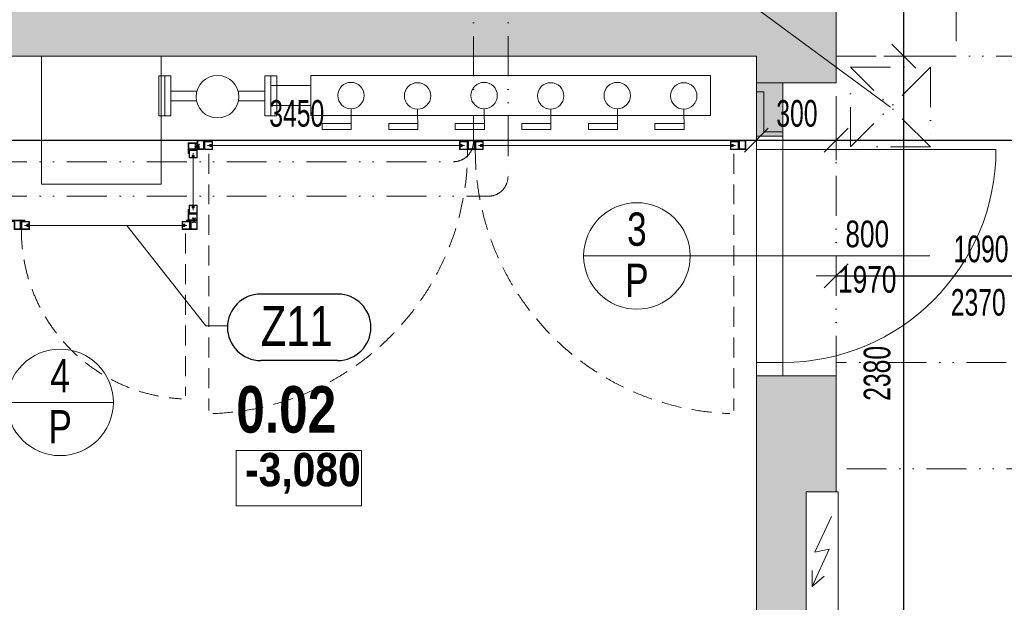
# Model space of a CAD drawing. Header units: millimetres. Extents: x -97971 to 48677, y -63570 to -5533.
# Tile 36 of 65: x -3845 to -146, y -56218 to -54029. Entities that reach past the tile are written whole.
import ezdxf

# ---------------------------------------------------------------- set-up
doc = ezdxf.new("R2010")
doc.units = ezdxf.units.MM
doc.header["$PDMODE"] = 65
doc.linetypes.add('JIS_02_1.2', pattern=[115, 75, -40])
doc.linetypes.add('JIS_09_15', pattern=[300, 150, -50, 0, -50, 0, -50])
for name, color, linetype, lineweight in [('XR$1$1.PP - NÁVRH_1', 7, 'Continuous', 25), ('XR$2$KOTY_1', 7, 'Continuous', 25), ('XR$4$VÝPLNĚ_1', 7, 'Continuous', 25), ('XR$6$VÝROBKY ___1', 7, 'Continuous', 25), ('XR$7$FILING ___1', 7, 'Continuous', 25), ('XR$8$TZB ___1', 7, 'Continuous', 25), ('XR$9$KCE NAD_1', 7, 'Continuous', 25)]:
    doc.layers.add(name, color=color, linetype=linetype, lineweight=lineweight)
doc.styles.add('ARIAL', font='ARIAL.TTF')
doc.styles.add('Arial Black', font='Arial Black')
doc.styles.add('ARIALNARROW', font='ARIALN.TTF')
doc.dimstyles.new('DIMSTYLE_3', dxfattribs={"dimtxt": 100, "dimasz": 150, "dimexe": 0, "dimexo": 0, "dimgap": 50, "dimtad": 2, "dimdec": 0, "dimrnd": 5, "dimzin": 12, "dimdsep": 46, "dimtxsty": 'ARIALNARROW', "dimblk1": 'ALL_ML_STRICH', "dimblk2": 'ALL_ML_STRICH', "dimsah": 1, "dimcen": 0, "dimclrd": 6, "dimclre": 6, "dimclrt": 6, "dimadec": 0, "dimazin": 0, "dimtfac": 1, "dimtdec": 0, "dimtix": 1, "dimtmove": 2, "dimatfit": 3, "dimfxl": 0, "dimtzin": 0, "dimlwd": 0, "dimlwe": 13, "dimarcsym": 0})

# ---------------------------------------------------------------- blocks, each defined once
blk = doc.blocks.new('ALL_ML_STRICH')
at = {"color": 0, "linetype": 'ByBlock', "lineweight": -2}
for p, q in [((0, -0.5), (0, 0.5)), ((-0.3, -0.3), (0.3, 0.3)), ((-1, 0), (0.5, 0))]:
    blk.add_line(p, q, dxfattribs=at)
blk = doc.blocks.new('*D94')
at = {"layer": 'DEFPOINTS', "color": 6, "linetype": 'Continuous', "lineweight": 13}
for p in [(-4527.8, -54166.7), (-1077.8, -54166.7), (-4527.8, -54481.8)]:
    blk.add_point(p, dxfattribs=at)
at = {"layer": 'XR$2$KOTY_1', "color": 6, "linetype": 'Continuous', "lineweight": -2}
for p, q in [((-4527.8, -54481.8), (-4527.8, -54481.8)), ((-4527.8, -54481.8), (-1077.8, -54481.8)), ((-1077.8, -54481.8), (-1077.8, -54481.8))]:
    blk.add_line(p, q, dxfattribs=at)
at = {"layer": 'XR$2$KOTY_1', "color": 6, "linetype": 'Continuous', "lineweight": 13, "xscale": 150, "yscale": 150, "zscale": 150, "rotation": 180}
blk.add_blockref('ALL_ML_STRICH', (-4527.8, -54481.8), dxfattribs=at)
at = {"layer": 'XR$2$KOTY_1', "color": 6, "linetype": 'Continuous', "lineweight": 13, "xscale": 150, "yscale": 150, "zscale": 150}
blk.add_blockref('ALL_ML_STRICH', (-1077.8, -54481.8), dxfattribs=at)
at = {"layer": 'XR$2$KOTY_1', "color": 6, "linetype": 'Continuous', "lineweight": 13, "insert": (-2803.9, -54381.8), "char_height": 100, "width": 324.571, "attachment_point": 5, "style": 'ARIALNARROW'}
blk.add_mtext('\\W0.81;\\A1;{3450}', dxfattribs=at)
blk = doc.blocks.new('*D95')
at = {"layer": 'DEFPOINTS', "color": 6, "linetype": 'Continuous', "lineweight": 13}
for p in [(-1077.8, -54166.7), (-777.8, -54166.7), (-1077.8, -54481.8)]:
    blk.add_point(p, dxfattribs=at)
at = {"layer": 'XR$2$KOTY_1', "color": 6, "linetype": 'Continuous', "lineweight": -2}
for p, q in [((-1077.8, -54481.8), (-1077.8, -54481.8)), ((-1077.8, -54481.8), (-777.8, -54481.8)), ((-777.8, -54481.8), (-777.8, -54481.8))]:
    blk.add_line(p, q, dxfattribs=at)
at = {"layer": 'XR$2$KOTY_1', "color": 6, "linetype": 'Continuous', "lineweight": 13, "xscale": 150, "yscale": 150, "zscale": 150, "rotation": 180}
blk.add_blockref('ALL_ML_STRICH', (-1077.8, -54481.8), dxfattribs=at)
at = {"layer": 'XR$2$KOTY_1', "color": 6, "linetype": 'Continuous', "lineweight": 13, "xscale": 150, "yscale": 150, "zscale": 150}
blk.add_blockref('ALL_ML_STRICH', (-777.8, -54481.8), dxfattribs=at)
at = {"layer": 'XR$2$KOTY_1', "color": 6, "linetype": 'Continuous', "lineweight": 13, "insert": (-925.3, -54381.8), "char_height": 100, "width": 243.429, "attachment_point": 5, "style": 'ARIALNARROW'}
blk.add_mtext('\\W0.81;\\A1;{300}', dxfattribs=at)
blk = doc.blocks.new('*D96')
at = {"layer": 'DEFPOINTS', "color": 6, "linetype": 'Continuous', "lineweight": 13}
for p in [(-777.8, -54166.7), (1662.2, -54166.7), (-777.8, -54481.8)]:
    blk.add_point(p, dxfattribs=at)
at = {"layer": 'XR$2$KOTY_1', "color": 6, "linetype": 'Continuous', "lineweight": -2}
for p, q in [((-777.8, -54481.8), (-777.8, -54481.8)), ((-777.8, -54481.8), (1662.2, -54481.8)), ((1662.2, -54481.8), (1662.2, -54481.8))]:
    blk.add_line(p, q, dxfattribs=at)
at = {"layer": 'XR$2$KOTY_1', "color": 6, "linetype": 'Continuous', "lineweight": 13, "xscale": 150, "yscale": 150, "zscale": 150, "rotation": 180}
blk.add_blockref('ALL_ML_STRICH', (-777.8, -54481.8), dxfattribs=at)
at = {"layer": 'XR$2$KOTY_1', "color": 6, "linetype": 'Continuous', "lineweight": 13, "xscale": 150, "yscale": 150, "zscale": 150}
blk.add_blockref('ALL_ML_STRICH', (1662.2, -54481.8), dxfattribs=at)
at = {"layer": 'XR$2$KOTY_1', "color": 6, "linetype": 'Continuous', "lineweight": 13, "insert": (441.1, -54381.8), "char_height": 100, "width": 324.571, "attachment_point": 5, "style": 'ARIALNARROW'}
blk.add_mtext('\\W0.81;\\A1;{2440}', dxfattribs=at)
blk = doc.blocks.new('*D129')
at = {"layer": 'DEFPOINTS', "color": 6, "linetype": 'Continuous', "lineweight": 13}
for p in [(-777.8, -54990.9), (-777.8, -55366.7), (312.2, -55416.7)]:
    blk.add_point(p, dxfattribs=at)
at = {"layer": 'XR$2$KOTY_1', "color": 6, "linetype": 'Continuous', "lineweight": -2}
for p, q in [((-777.8, -54990.7), (-777.8, -54990.9)), ((-777.8, -54990.9), (312.2, -54990.9)), ((312.2, -55124.6), (312.2, -54990.9))]:
    blk.add_line(p, q, dxfattribs=at)
at = {"layer": 'XR$2$KOTY_1', "color": 6, "linetype": 'Continuous', "lineweight": 13, "xscale": 150, "yscale": 150, "zscale": 150, "rotation": 180}
blk.add_blockref('ALL_ML_STRICH', (-777.8, -54990.9), dxfattribs=at)
at = {"layer": 'XR$2$KOTY_1', "color": 6, "linetype": 'Continuous', "lineweight": 13, "xscale": 150, "yscale": 150, "zscale": 150}
blk.add_blockref('ALL_ML_STRICH', (312.2, -54990.9), dxfattribs=at)
at = {"layer": 'XR$2$KOTY_1', "color": 6, "linetype": 'Continuous', "lineweight": 13, "insert": (-233.9, -54890.9), "char_height": 100, "width": 324.571, "attachment_point": 5, "style": 'ARIALNARROW'}
blk.add_mtext('\\W0.81;\\A1;{1090}', dxfattribs=at)
at = {"layer": 'XR$2$KOTY_1', "color": 6, "linetype": 'Continuous', "lineweight": 13, "insert": (-347.5, -55040.9), "char_height": 100, "width": 5, "attachment_point": 1, "line_spacing_factor": 0.60241, "style": 'ARIALNARROW'}
blk.add_mtext('\\W0.81;2370', dxfattribs=at)
blk = doc.blocks.new('*D156')
at = {"layer": 'DEFPOINTS', "color": 6, "linetype": 'Continuous', "lineweight": 13}
for p in [(-1077.8, -54166.7), (-777.8, -56546.7), (-523.9, -56546.7)]:
    blk.add_point(p, dxfattribs=at)
at = {"layer": 'XR$2$KOTY_1', "color": 6, "linetype": 'Continuous', "lineweight": -2}
for p, q in [((-523.9, -54166.7), (-523.9, -54166.7)), ((-523.9, -56546.7), (-523.9, -54166.7)), ((-523.9, -56546.7), (-523.9, -56546.7))]:
    blk.add_line(p, q, dxfattribs=at)
at = {"layer": 'XR$2$KOTY_1', "color": 6, "linetype": 'Continuous', "lineweight": 13, "xscale": 150, "yscale": 150, "zscale": 150}
for p, rotation in [((-523.9, -54166.7), 90), ((-523.9, -56546.7), 270)]:
    blk.add_blockref('ALL_ML_STRICH', p, dxfattribs=dict(at, rotation=rotation))
at = {"layer": 'XR$2$KOTY_1', "color": 6, "linetype": 'Continuous', "lineweight": 13, "insert": (-623.9, -55357.7), "char_height": 100, "width": 324.571, "attachment_point": 5, "rotation": 90, "style": 'ARIALNARROW'}
blk.add_mtext('\\W0.81;\\A1;{2380}', dxfattribs=at)
blk = doc.blocks.new('*D157')
at = {"layer": 'DEFPOINTS', "color": 6, "linetype": 'Continuous', "lineweight": 13}
for p in [(-777.8, -53566.7), (-1077.8, -54166.7), (-523.9, -54166.7)]:
    blk.add_point(p, dxfattribs=at)
at = {"layer": 'XR$2$KOTY_1', "color": 6, "linetype": 'Continuous', "lineweight": -2}
for p, q in [((-663.8, -53566.7), (-523.9, -53566.7)), ((-523.9, -54166.7), (-523.9, -53566.7)), ((-523.9, -54166.7), (-523.9, -54166.7))]:
    blk.add_line(p, q, dxfattribs=at)
at = {"layer": 'XR$2$KOTY_1', "color": 6, "linetype": 'Continuous', "lineweight": 13, "xscale": 150, "yscale": 150, "zscale": 150}
for p, rotation in [((-523.9, -53566.7), 90), ((-523.9, -54166.7), 270)]:
    blk.add_blockref('ALL_ML_STRICH', p, dxfattribs=dict(at, rotation=rotation))
at = {"layer": 'XR$2$KOTY_1', "color": 6, "linetype": 'Continuous', "lineweight": 13, "insert": (-623.9, -53864.1), "char_height": 100, "width": 243.429, "attachment_point": 5, "rotation": 90, "style": 'ARIALNARROW'}
blk.add_mtext('\\W0.81;\\A1;{600}', dxfattribs=at)
blk = doc.blocks.new('KOMPLEXNÍ OBJEKT_95')
at = {"layer": 'XR$6$VÝROBKY ___1', "color": 5, "linetype": 'Continuous', "lineweight": 13}
for p, q in [((-3217.8, -54786.7), (-3217.8, -54782.7)), ((-3217.8, -54782.7), (-3177.8, -54782.7)), ((-3217.8, -54784.7), (-3179.8, -54784.7)), ((-3202.8, -54786.7), (-3217.8, -54786.7)), ((-3202.8, -54816.7), (-3202.8, -54786.7)), ((-3200.8, -54814.7), (-3200.8, -54784.7)), ((-3179.8, -54784.7), (-3179.8, -54814.7)), ((-3177.8, -54782.7), (-3177.8, -54816.7)), ((-3177.8, -54816.7), (-3202.8, -54816.7)), ((-3179.8, -54814.7), (-3200.8, -54814.7))]:
    blk.add_line(p, q, dxfattribs=at)
blk = doc.blocks.new('KOMPLEXNÍ OBJEKT_96')
at = {"layer": 'XR$6$VÝROBKY ___1', "color": 5, "linetype": 'Continuous', "lineweight": 13}
for p, q in [((-3825.3, -54782.7), (-3880.3, -54782.7)), ((-3880.3, -54786.7), (-3880.3, -54782.7)), ((-3825.3, -54784.7), (-3880.3, -54784.7)), ((-3865.3, -54786.7), (-3880.3, -54786.7)), ((-3865.3, -54786.7), (-3865.3, -54816.7)), ((-3863.3, -54784.7), (-3863.3, -54814.7)), ((-3842.3, -54814.7), (-3842.3, -54784.7)), ((-3840.3, -54816.7), (-3840.3, -54786.7)), ((-3840.3, -54786.7), (-3825.3, -54786.7)), ((-3825.3, -54786.7), (-3825.3, -54782.7)), ((-3865.3, -54816.7), (-3840.3, -54816.7)), ((-3863.3, -54814.7), (-3842.3, -54814.7))]:
    blk.add_line(p, q, dxfattribs=at)
blk = doc.blocks.new('KOMPLEXNÍ OBJEKT_99')
at = {"layer": 'XR$6$VÝROBKY ___1', "color": 5, "linetype": 'Continuous', "lineweight": 13}
for p, q in [((-3234.8, -54786.7), (-3204.8, -54786.7)), ((-3234.8, -54799.2), (-3234.8, -54786.7)), ((-3224.8, -54799.2), (-3234.8, -54799.2)), ((-3224.8, -54804.2), (-3234.8, -54804.2)), ((-3234.8, -54816.7), (-3234.8, -54804.2)), ((-3206.3, -54788.2), (-3233.3, -54788.2)), ((-3233.3, -54788.2), (-3233.3, -54797.7)), ((-3233.3, -54797.7), (-3224.8, -54797.7)), ((-3233.3, -54815.2), (-3233.3, -54805.7)), ((-3233.3, -54805.7), (-3224.8, -54805.7)), ((-3224.8, -54797.7), (-3224.8, -54799.2)), ((-3224.8, -54805.7), (-3224.8, -54804.2)), ((-3206.3, -54815.2), (-3206.3, -54788.2)), ((-3204.8, -54786.7), (-3204.8, -54816.7)), ((-3204.8, -54816.7), (-3234.8, -54816.7)), ((-3233.3, -54815.2), (-3206.3, -54815.2))]:
    blk.add_line(p, q, dxfattribs=at)
blk = doc.blocks.new('KOMPLEXNÍ OBJEKT_100')
at = {"layer": 'XR$6$VÝROBKY ___1', "color": 5, "linetype": 'Continuous', "lineweight": 13}
for p, q in [((-3808.3, -54786.7), (-3838.3, -54786.7)), ((-3838.3, -54786.7), (-3838.3, -54816.7)), ((-3836.8, -54815.2), (-3836.8, -54788.2)), ((-3836.8, -54788.2), (-3809.8, -54788.2)), ((-3809.8, -54797.7), (-3818.3, -54797.7)), ((-3818.3, -54797.7), (-3818.3, -54799.2)), ((-3818.3, -54799.2), (-3808.3, -54799.2)), ((-3818.3, -54805.7), (-3818.3, -54804.2)), ((-3818.3, -54804.2), (-3808.3, -54804.2)), ((-3809.8, -54805.7), (-3818.3, -54805.7)), ((-3809.8, -54788.2), (-3809.8, -54797.7)), ((-3809.8, -54815.2), (-3809.8, -54805.7)), ((-3808.3, -54799.2), (-3808.3, -54786.7)), ((-3808.3, -54816.7), (-3808.3, -54804.2)), ((-3838.3, -54816.7), (-3808.3, -54816.7)), ((-3809.8, -54815.2), (-3836.8, -54815.2))]:
    blk.add_line(p, q, dxfattribs=at)
blk = doc.blocks.new('KOMPLEXNÍ OBJEKT_101')
at = {"layer": 'XR$6$VÝROBKY ___1', "color": 5, "linetype": 'Continuous', "lineweight": 13}
for p, q in [((-3207.8, -54742.7), (-3211.8, -54742.7)), ((-3211.8, -54742.7), (-3211.8, -54782.7)), ((-3209.8, -54742.7), (-3209.8, -54780.7)), ((-3179.8, -54759.7), (-3209.8, -54759.7)), ((-3207.8, -54757.7), (-3207.8, -54742.7)), ((-3177.8, -54757.7), (-3207.8, -54757.7)), ((-3179.8, -54780.7), (-3179.8, -54759.7)), ((-3177.8, -54782.7), (-3177.8, -54757.7)), ((-3211.8, -54782.7), (-3177.8, -54782.7)), ((-3209.8, -54780.7), (-3179.8, -54780.7))]:
    blk.add_line(p, q, dxfattribs=at)
blk = doc.blocks.new('KOMPLEXNÍ OBJEKT_102')
at = {"layer": 'XR$6$VÝROBKY ___1', "color": 5, "linetype": 'Continuous', "lineweight": 13}
for p, q in [((-3207.8, -54725.7), (-3207.8, -54755.7)), ((-3195.3, -54725.7), (-3207.8, -54725.7)), ((-3206.3, -54754.2), (-3206.3, -54727.2)), ((-3206.3, -54727.2), (-3196.8, -54727.2)), ((-3196.8, -54727.2), (-3196.8, -54735.7)), ((-3195.3, -54735.7), (-3195.3, -54725.7)), ((-3190.3, -54735.7), (-3190.3, -54725.7)), ((-3177.8, -54725.7), (-3190.3, -54725.7)), ((-3179.3, -54727.2), (-3188.8, -54727.2)), ((-3188.8, -54727.2), (-3188.8, -54735.7)), ((-3179.3, -54727.2), (-3179.3, -54754.2)), ((-3177.8, -54755.7), (-3177.8, -54725.7)), ((-3207.8, -54755.7), (-3177.8, -54755.7)), ((-3179.3, -54754.2), (-3206.3, -54754.2)), ((-3196.8, -54735.7), (-3195.3, -54735.7)), ((-3188.8, -54735.7), (-3190.3, -54735.7))]:
    blk.add_line(p, q, dxfattribs=at)
blk = doc.blocks.new('KOMPLEXNÍ OBJEKT_103')
at = {"layer": 'XR$6$VÝROBKY ___1', "color": 5, "linetype": 'Continuous', "lineweight": 13}
for p, q in [((-3211.8, -54491.7), (-3177.8, -54491.7)), ((-3211.8, -54531.7), (-3211.8, -54491.7)), ((-3209.8, -54493.7), (-3179.8, -54493.7)), ((-3209.8, -54531.7), (-3209.8, -54493.7)), ((-3179.8, -54493.7), (-3179.8, -54514.7)), ((-3177.8, -54491.7), (-3177.8, -54516.7)), ((-3207.8, -54531.7), (-3211.8, -54531.7)), ((-3179.8, -54514.7), (-3209.8, -54514.7)), ((-3177.8, -54516.7), (-3207.8, -54516.7)), ((-3207.8, -54516.7), (-3207.8, -54531.7))]:
    blk.add_line(p, q, dxfattribs=at)
blk = doc.blocks.new('KOMPLEXNÍ OBJEKT_104')
at = {"layer": 'XR$6$VÝROBKY ___1', "color": 5, "linetype": 'Continuous', "lineweight": 13}
for p, q in [((-3207.8, -54548.7), (-3207.8, -54518.7)), ((-3207.8, -54518.7), (-3177.8, -54518.7)), ((-3179.3, -54520.2), (-3206.3, -54520.2)), ((-3206.3, -54520.2), (-3206.3, -54547.2)), ((-3206.3, -54547.2), (-3196.8, -54547.2)), ((-3196.8, -54547.2), (-3196.8, -54538.7)), ((-3196.8, -54538.7), (-3195.3, -54538.7)), ((-3195.3, -54538.7), (-3195.3, -54548.7)), ((-3188.8, -54538.7), (-3190.3, -54538.7)), ((-3190.3, -54538.7), (-3190.3, -54548.7)), ((-3188.8, -54547.2), (-3188.8, -54538.7)), ((-3179.3, -54547.2), (-3188.8, -54547.2)), ((-3179.3, -54547.2), (-3179.3, -54520.2)), ((-3177.8, -54518.7), (-3177.8, -54548.7)), ((-3195.3, -54548.7), (-3207.8, -54548.7)), ((-3177.8, -54548.7), (-3190.3, -54548.7))]:
    blk.add_line(p, q, dxfattribs=at)
blk = doc.blocks.new('KOMPLEXNÍ OBJEKT_105')
at = {"layer": 'XR$6$VÝROBKY ___1', "color": 5, "linetype": 'Continuous', "lineweight": 13}
for p, q in [((-1157.8, -54486.7), (-1157.8, -54482.7)), ((-1157.8, -54482.7), (-1117.8, -54482.7)), ((-1157.8, -54484.7), (-1119.8, -54484.7)), ((-1142.8, -54486.7), (-1157.8, -54486.7)), ((-1142.8, -54516.7), (-1142.8, -54486.7)), ((-1140.8, -54514.7), (-1140.8, -54484.7)), ((-1119.8, -54484.7), (-1119.8, -54514.7)), ((-1117.8, -54482.7), (-1117.8, -54516.7)), ((-1117.8, -54516.7), (-1142.8, -54516.7)), ((-1119.8, -54514.7), (-1140.8, -54514.7))]:
    blk.add_line(p, q, dxfattribs=at)
blk = doc.blocks.new('KOMPLEXNÍ OBJEKT_106')
at = {"layer": 'XR$6$VÝROBKY ___1', "color": 5, "linetype": 'Continuous', "lineweight": 13}
for p, q in [((-1174.8, -54486.7), (-1144.8, -54486.7)), ((-1174.8, -54499.2), (-1174.8, -54486.7)), ((-1164.8, -54499.2), (-1174.8, -54499.2)), ((-1164.8, -54504.2), (-1174.8, -54504.2)), ((-1174.8, -54516.7), (-1174.8, -54504.2)), ((-1146.3, -54488.2), (-1173.3, -54488.2)), ((-1173.3, -54488.2), (-1173.3, -54497.7)), ((-1173.3, -54497.7), (-1164.8, -54497.7)), ((-1173.3, -54515.2), (-1173.3, -54505.7)), ((-1173.3, -54505.7), (-1164.8, -54505.7)), ((-1164.8, -54497.7), (-1164.8, -54499.2)), ((-1164.8, -54505.7), (-1164.8, -54504.2)), ((-1146.3, -54515.2), (-1146.3, -54488.2)), ((-1144.8, -54486.7), (-1144.8, -54516.7)), ((-1144.8, -54516.7), (-1174.8, -54516.7)), ((-1173.3, -54515.2), (-1146.3, -54515.2))]:
    blk.add_line(p, q, dxfattribs=at)
blk = doc.blocks.new('KOMPLEXNÍ OBJEKT_107')
at = {"layer": 'XR$6$VÝROBKY ___1', "color": 5, "linetype": 'Continuous', "lineweight": 13}
for p, q in [((-2120.3, -54482.7), (-2175.3, -54482.7)), ((-2175.3, -54486.7), (-2175.3, -54482.7)), ((-2120.3, -54484.7), (-2175.3, -54484.7)), ((-2160.3, -54486.7), (-2175.3, -54486.7)), ((-2160.3, -54486.7), (-2160.3, -54516.7)), ((-2158.3, -54484.7), (-2158.3, -54514.7)), ((-2137.3, -54514.7), (-2137.3, -54484.7)), ((-2135.3, -54516.7), (-2135.3, -54486.7)), ((-2135.3, -54486.7), (-2120.3, -54486.7)), ((-2120.3, -54486.7), (-2120.3, -54482.7)), ((-2160.3, -54516.7), (-2135.3, -54516.7)), ((-2158.3, -54514.7), (-2137.3, -54514.7))]:
    blk.add_line(p, q, dxfattribs=at)
blk = doc.blocks.new('KOMPLEXNÍ OBJEKT_108')
at = {"layer": 'XR$6$VÝROBKY ___1', "color": 5, "linetype": 'Continuous', "lineweight": 13}
for p, q in [((-2192.3, -54486.7), (-2162.3, -54486.7)), ((-2192.3, -54499.2), (-2192.3, -54486.7)), ((-2182.3, -54499.2), (-2192.3, -54499.2)), ((-2182.3, -54504.2), (-2192.3, -54504.2)), ((-2192.3, -54516.7), (-2192.3, -54504.2)), ((-2163.8, -54488.2), (-2190.8, -54488.2)), ((-2190.8, -54488.2), (-2190.8, -54497.7)), ((-2190.8, -54497.7), (-2182.3, -54497.7)), ((-2190.8, -54515.2), (-2190.8, -54505.7)), ((-2190.8, -54505.7), (-2182.3, -54505.7)), ((-2182.3, -54497.7), (-2182.3, -54499.2)), ((-2182.3, -54505.7), (-2182.3, -54504.2)), ((-2163.8, -54515.2), (-2163.8, -54488.2)), ((-2162.3, -54486.7), (-2162.3, -54516.7)), ((-2162.3, -54516.7), (-2192.3, -54516.7)), ((-2190.8, -54515.2), (-2163.8, -54515.2))]:
    blk.add_line(p, q, dxfattribs=at)
blk = doc.blocks.new('KOMPLEXNÍ OBJEKT_109')
at = {"layer": 'XR$6$VÝROBKY ___1', "color": 5, "linetype": 'Continuous', "lineweight": 13}
for p, q in [((-2103.3, -54486.7), (-2133.3, -54486.7)), ((-2133.3, -54486.7), (-2133.3, -54516.7)), ((-2131.8, -54515.2), (-2131.8, -54488.2)), ((-2131.8, -54488.2), (-2104.8, -54488.2)), ((-2104.8, -54497.7), (-2113.3, -54497.7)), ((-2113.3, -54497.7), (-2113.3, -54499.2)), ((-2113.3, -54499.2), (-2103.3, -54499.2)), ((-2113.3, -54505.7), (-2113.3, -54504.2)), ((-2113.3, -54504.2), (-2103.3, -54504.2)), ((-2104.8, -54505.7), (-2113.3, -54505.7)), ((-2104.8, -54488.2), (-2104.8, -54497.7)), ((-2104.8, -54515.2), (-2104.8, -54505.7)), ((-2103.3, -54499.2), (-2103.3, -54486.7)), ((-2103.3, -54516.7), (-2103.3, -54504.2)), ((-2133.3, -54516.7), (-2103.3, -54516.7)), ((-2104.8, -54515.2), (-2131.8, -54515.2))]:
    blk.add_line(p, q, dxfattribs=at)
blk = doc.blocks.new('KOMPLEXNÍ OBJEKT_110')
at = {"layer": 'XR$6$VÝROBKY ___1', "color": 5, "linetype": 'Continuous', "lineweight": 13}
for p, q in [((-3177.8, -54482.7), (-3177.8, -54516.7)), ((-3137.8, -54482.7), (-3177.8, -54482.7)), ((-3175.8, -54484.7), (-3175.8, -54514.7)), ((-3137.8, -54484.7), (-3175.8, -54484.7)), ((-3154.8, -54514.7), (-3154.8, -54484.7)), ((-3152.8, -54516.7), (-3152.8, -54486.7)), ((-3152.8, -54486.7), (-3137.8, -54486.7)), ((-3137.8, -54486.7), (-3137.8, -54482.7)), ((-3177.8, -54516.7), (-3152.8, -54516.7)), ((-3175.8, -54514.7), (-3154.8, -54514.7))]:
    blk.add_line(p, q, dxfattribs=at)
blk = doc.blocks.new('KOMPLEXNÍ OBJEKT_111')
at = {"layer": 'XR$6$VÝROBKY ___1', "color": 5, "linetype": 'Continuous', "lineweight": 13}
for p, q in [((-3120.8, -54486.7), (-3150.8, -54486.7)), ((-3150.8, -54486.7), (-3150.8, -54516.7)), ((-3149.3, -54515.2), (-3149.3, -54488.2)), ((-3149.3, -54488.2), (-3122.3, -54488.2)), ((-3122.3, -54497.7), (-3130.8, -54497.7)), ((-3130.8, -54497.7), (-3130.8, -54499.2)), ((-3130.8, -54499.2), (-3120.8, -54499.2)), ((-3130.8, -54505.7), (-3130.8, -54504.2)), ((-3130.8, -54504.2), (-3120.8, -54504.2)), ((-3122.3, -54505.7), (-3130.8, -54505.7)), ((-3122.3, -54488.2), (-3122.3, -54497.7)), ((-3122.3, -54515.2), (-3122.3, -54505.7)), ((-3120.8, -54499.2), (-3120.8, -54486.7)), ((-3120.8, -54516.7), (-3120.8, -54504.2)), ((-3150.8, -54516.7), (-3120.8, -54516.7)), ((-3122.3, -54515.2), (-3149.3, -54515.2))]:
    blk.add_line(p, q, dxfattribs=at)

msp = doc.modelspace()

# ---------------------------------------------------------------- hatches: boundary and pattern name
at = {"layer": 'XR$7$FILING ___1', "linetype": 'Continuous', "lineweight": 50}
msp.add_hatch(color=254, dxfattribs=at).paths.add_polyline_path([(-2022.8, -47606.7), (-2022.8, -47156.7), (-2875.1, -47156.7), (-2875.1, -47606.7), (-2652.8, -47606.7), (-2652.8, -53566.7), (-11507.8, -53566.7), (-11507.8, -53172.2), (-11957.8, -53172.2), (-11957.8, -57146.7), (-12335.6, -57146.7), (-12335.6, -57596.7), (-10877.8, -57596.7), (-10877.8, -57146.7), (-11507.8, -57146.7), (-11507.8, -54166.7), (-4827.8, -54166.7), (-4827.8, -54966.7), (-4527.8, -54966.7), (-4527.8, -54166.7), (-1077.8, -54166.7), (-1077.8, -54266.7), (-777.8, -54266.7), (-777.8, -53566.7), (-1357.8, -53566.7), (-1357.8, -52966.7), (-2052.8, -52966.7), (-2052.8, -47606.7)])
at = {"layer": 'XR$7$FILING ___1', "linetype": 'Continuous', "lineweight": 13}
msp.add_hatch(color=11, dxfattribs=at).paths.add_polyline_path([(-1077.8, -54466.7), (-977.8, -54466.7), (-977.8, -54266.7), (-1077.8, -54266.7)], flags=0)
h = msp.add_hatch(dxfattribs=at)
h.set_pattern_fill('VZOR', scale=150, style=0, pattern_type=2)
h.set_pattern_definition([(0, (300, 300), (150, 150), [150, -150]), (90, (300, 300), (-150, 150), [150, -150])])
h.paths.add_polyline_path([(-1077.8, -54466.7), (-977.8, -54466.7), (-977.8, -54266.7), (-1077.8, -54266.7)], flags=0)
msp.add_hatch(color=254, dxfattribs=at).paths.add_polyline_path([(-890.5, -55802.7), (-777.8, -55802.7), (-777.8, -55366.7), (-1077.8, -55366.7), (-1077.8, -57146.7), (-1627.8, -57146.7), (-1627.8, -57596.7), (-1227.8, -57596.7), (-1227.8, -58216.7), (-777.8, -58216.7), (-777.8, -56302.7), (-890.5, -56302.7)])

# ---------------------------------------------------------------- linework, layer by layer
at = {"layer": 'XR$1$1.PP - NÁVRH_1', "color": 14, "linetype": 'Continuous', "lineweight": 13}
for p, q in [((-777.8, -54166.7), (-777.8, -53566.7)), ((-4527.8, -54166.7), (-1077.8, -54166.7)), ((-1077.8, -54266.7), (-1077.8, -54166.7)), ((-777.8, -54266.7), (-777.8, -54166.7)), ((-1077.8, -54466.7), (-1077.8, -54266.7)), ((-1077.8, -54266.7), (-777.8, -54266.7)), ((-977.8, -54466.7), (-977.8, -54266.7)), ((-977.8, -54466.7), (-1077.8, -54466.7)), ((-1077.8, -55366.7), (-777.8, -55366.7)), ((-1077.8, -57146.7), (-1077.8, -55366.7)), ((-777.8, -55802.7), (-777.8, -55366.7)), ((-777.8, -55802.7), (-890.5, -55802.7)), ((-890.5, -55802.7), (-890.5, -56302.7))]:
    msp.add_line(p, q, dxfattribs=at)
at = {"layer": 'XR$1$1.PP - NÁVRH_1', "color": 6, "linetype": 'Continuous', "lineweight": 13}
msp.add_lwpolyline([(-3031.4, -55855.6), (-2561.4, -55855.6), (-2561.4, -55647.3), (-3031.4, -55647.3), (-3031.4, -55855.6)], dxfattribs=at)
at = {"layer": 'XR$2$KOTY_1', "color": 7, "linetype": 'Continuous', "lineweight": 13}
msp.add_line((-2818.1, -52703.1), (-574.2, -54357.3), dxfattribs=at)
at = {"layer": 'XR$2$KOTY_1', "color": 3, "linetype": 'Continuous', "lineweight": 13}
for p, q in [((-3145.4, -55179.6), (-3442.7, -54801.7)), ((-1726.5, -54916.7), (-1326.5, -54916.7)), ((-3065.4, -55179.6), (-3145.4, -55179.6)), ((-3892.8, -55466.7), (-3492.8, -55466.7))]:
    msp.add_line(p, q, dxfattribs=at)
at = {"layer": 'XR$2$KOTY_1', "color": 3, "linetype": 'Continuous', "lineweight": 25}
for p, q in [((-2650.3, -55059.6), (-2939.2, -55059.6)), ((-2650.3, -55309.6), (-2939.2, -55309.6))]:
    msp.add_line(p, q, dxfattribs=at)
at = {"layer": 'XR$2$KOTY_1', "color": 3, "linetype": 'Continuous', "lineweight": 13}
for centre in [(-1526.5, -54916.7), (-3692.8, -55466.7)]:
    msp.add_circle(centre, 200, dxfattribs=at)
at = {"layer": 'XR$2$KOTY_1', "color": 3, "linetype": 'Continuous', "lineweight": 25}
for centre, start, end in [((-2939.2, -55184.6), 90, 270), ((-2650.3, -55184.6), 270, 90)]:
    msp.add_arc(centre, 125, start, end, dxfattribs=at)
at = {"layer": 'XR$4$VÝPLNĚ_1', "color": 132, "linetype": 'Continuous', "lineweight": 13}
for p, q in [((-327.8, -54110), (-327.8, -53093)), ((-1077.8, -54466.7), (-1077.8, -55366.7)), ((-977.8, -54466.7), (-977.8, -55366.7)), ((-1077.8, -54516.7), (-977.8, -54516.7)), ((-977.8, -54516.7), (-177.8, -54516.7)), ((-1326.5, -54916.7), (-426.5, -54916.7)), ((-1077.8, -55316.7), (-977.8, -55316.7))]:
    msp.add_line(p, q, dxfattribs=at)
msp.add_arc((-977.8, -54516.7), 800, 270, 0, dxfattribs=at)
at = {"layer": 'XR$6$VÝROBKY ___1', "color": 5, "linetype": 'Continuous', "lineweight": 13}
for p, q in [((-3187.8, -54504.2), (-3167.8, -54504.2)), ((-3179.8, -54504.2), (-3186.9, -54497.2)), ((-3179.8, -54504.2), (-3186.9, -54511.3)), ((-3175.8, -54504.2), (-3168.8, -54497.2)), ((-3175.8, -54504.2), (-3168.8, -54511.3)), ((-3138.8, -54501.7), (-2173.8, -54501.7)), ((-2121.3, -54501.7), (-1156.3, -54501.7)), ((-3192.8, -54530.7), (-3192.8, -54744.2)), ((-3216.8, -54801.7), (-3826.8, -54801.7)), ((-3190.3, -54780.7), (-3197.4, -54773.6)), ((-3190.3, -54784.7), (-3197.4, -54791.7)), ((-3190.3, -54772.7), (-3190.3, -54792.7)), ((-3190.3, -54780.7), (-3183.2, -54773.6)), ((-3190.3, -54784.7), (-3183.2, -54791.7)), ((-3838.3, -54816.7), (-3834.3, -54816.7))]:
    msp.add_line(p, q, dxfattribs=at)
at = {"layer": 'XR$6$VÝROBKY ___1', "color": 5, "linetype": 'JIS_02_1.2', "lineweight": 13}
for p, q in [((-3133.8, -54532.7), (-3133.8, -55497.7)), ((-1161.8, -54532.7), (-1161.8, -55497.7)), ((-3221.8, -54832.7), (-3221.8, -55442.7))]:
    msp.add_line(p, q, dxfattribs=at)
for centre, radius, start, end in [((-3151.8, -54519.7), 989.5, 271.9101, 0.1737), ((-1143.8, -54519.7), 989.5, 179.8263, 268.0899), ((-3203.8, -54819.7), 634.5, 179.7291, 267.0228)]:
    msp.add_arc(centre, radius, start, end, dxfattribs=at)
at = {"layer": 'XR$8$TZB ___1', "color": 21, "linetype": 'JIS_09_15', "lineweight": 13}
for p, q in [((-2140.5, -53491), (-2140.5, -54487.6)), ((-2010.5, -53491), (-2010.5, -54617.6)), ((-4267.8, -54562.6), (-2215.5, -54562.6)), ((-4267.8, -54692.6), (-2085.5, -54692.6))]:
    msp.add_line(p, q, dxfattribs=at)
at = {"layer": 'XR$8$TZB ___1', "color": 21, "linetype": 'Continuous', "lineweight": 13}
for p, q in [((-3181.6, -54298.2), (-3278.4, -54298.2)), ((-3021.6, -54298.2), (-2924.8, -54298.2)), ((-3181.6, -54334.1), (-3278.4, -54334.1)), ((-3021.6, -54334.1), (-2924.8, -54334.1))]:
    msp.add_line(p, q, dxfattribs=at)
at = {"layer": 'XR$8$TZB ___1', "color": 1, "linetype": 'Continuous', "lineweight": 13}
for p, q in [((-770.5, -55802.7), (-890.5, -55802.7)), ((-890.5, -55802.7), (-890.5, -56302.7)), ((-770.5, -56302.7), (-770.5, -55802.7)), ((-795.3, -55895.7), (-858.2, -56028.8)), ((-804.8, -56017.8), (-868.5, -56158.6)), ((-858.2, -56028.8), (-804.8, -56017.8)), ((-868.5, -56158.6), (-868.5, -56098.6)), ((-868.5, -56158.6), (-823.4, -56119))]:
    msp.add_line(p, q, dxfattribs=at)
at = {"layer": 'XR$8$TZB ___1', "color": 21, "linetype": 'Continuous', "lineweight": 13}
for points in [[(-3763.3, -54166.7), (-3763.3, -54646.7), (-3313.3, -54646.7), (-3313.3, -54166.7), (-3763.3, -54166.7)], [(-3322.1, -54240.5), (-3299.6, -54240.5), (-3299.6, -54389.9), (-3322.1, -54389.9), (-3322.1, -54240.5)], [(-3299.6, -54240.5), (-3277.2, -54240.5), (-3277.2, -54389.9), (-3299.6, -54389.9), (-3299.6, -54240.5)], [(-2924, -54240.5), (-2901.6, -54240.5), (-2901.6, -54389.9), (-2924, -54389.9), (-2924, -54240.5)], [(-2901.6, -54240.5), (-2879.1, -54240.5), (-2879.1, -54389.9), (-2901.6, -54389.9), (-2901.6, -54240.5)], [(-2751.6, -54239.1), (-2751.6, -54389.1), (-1250.3, -54389.1), (-1250.3, -54239.1), (-2751.6, -54239.1)], [(-2901.6, -54351.6), (-2751.6, -54351.6), (-2751.6, -54276.6), (-2901.6, -54276.6), (-2901.6, -54351.6)]]:
    msp.add_lwpolyline(points, close=True, dxfattribs=at)
for points in [[(-2599.9, -54365.1), (-2599.4, -54441.2), (-2708.5, -54441.2), (-2708.5, -54418.6), (-2599.6, -54418.6)], [(-2349.9, -54365.1), (-2349.4, -54441.2), (-2458.5, -54441.2), (-2458.5, -54418.6), (-2349.6, -54418.6)], [(-2099.9, -54365.1), (-2099.4, -54441.2), (-2208.5, -54441.2), (-2208.5, -54418.6), (-2099.6, -54418.6)], [(-1849.9, -54365.1), (-1849.4, -54441.2), (-1958.5, -54441.2), (-1958.5, -54418.6), (-1849.6, -54418.6)], [(-1599.9, -54365.1), (-1599.4, -54441.2), (-1708.5, -54441.2), (-1708.5, -54418.6), (-1599.6, -54418.6)], [(-1349.9, -54365.1), (-1349.4, -54441.2), (-1458.5, -54441.2), (-1458.5, -54418.6), (-1349.6, -54418.6)]]:
    msp.add_lwpolyline(points, dxfattribs=at)
for centre, radius in [((-3101.6, -54318.4), 80), ((-2600.3, -54314.1), 49.6), ((-2350.3, -54315.5), 49.6), ((-2100.3, -54314.1), 49.6), ((-1850.3, -54315.5), 49.6), ((-1600.3, -54314.1), 49.6), ((-1350.3, -54315.5), 49.6)]:
    msp.add_circle(centre, radius, dxfattribs=at)
at = {"layer": 'XR$8$TZB ___1', "color": 21, "linetype": 'JIS_09_15', "lineweight": 13}
for centre in [(-2215.5, -54487.6), (-2085.5, -54617.6)]:
    msp.add_arc(centre, 75, 270, 0, dxfattribs=at)
at = {"layer": 'XR$9$KCE NAD_1', "color": 7, "linetype": 'JIS_09_15', "lineweight": 13}
for p, q in [((-777.8, -54166.7), (122.2, -54166.7)), ((-724.2, -54207.3), (-424.2, -54207.3)), ((-724.2, -54507.3), (-724.2, -54207.3)), ((-424.2, -54507.3), (-724.2, -54207.3)), ((-424.2, -54207.3), (-724.2, -54507.3)), ((-424.2, -54207.3), (-424.2, -54507.3)), ((-777.8, -55366.7), (-777.8, -54266.7)), ((-424.2, -54507.3), (-724.2, -54507.3)), ((1662.2, -55316.7), (-777.8, -55316.7)), ((312.2, -55716.7), (-777.8, -55716.7))]:
    msp.add_line(p, q, dxfattribs=at)

# ---------------------------------------------------------------- block references
at = {"layer": 'XR$6$VÝROBKY ___1', "color": 5, "linetype": 'Continuous', "lineweight": 13}
for name in ['KOMPLEXNÍ OBJEKT_103', 'KOMPLEXNÍ OBJEKT_110', 'KOMPLEXNÍ OBJEKT_111', 'KOMPLEXNÍ OBJEKT_108', 'KOMPLEXNÍ OBJEKT_107', 'KOMPLEXNÍ OBJEKT_109', 'KOMPLEXNÍ OBJEKT_106', 'KOMPLEXNÍ OBJEKT_105', 'KOMPLEXNÍ OBJEKT_104', 'KOMPLEXNÍ OBJEKT_102', 'KOMPLEXNÍ OBJEKT_101', 'KOMPLEXNÍ OBJEKT_96', 'KOMPLEXNÍ OBJEKT_100', 'KOMPLEXNÍ OBJEKT_99', 'KOMPLEXNÍ OBJEKT_95']:
    msp.add_blockref(name, (0, 0), dxfattribs=at)

# ---------------------------------------------------------------- texts
at = {"layer": 'XR$1$1.PP - NÁVRH_1', "color": 7, "linetype": 'Continuous', "lineweight": 35, "insert": (-3031.4, -55583.1), "char_height": 175, "width": 456.843, "attachment_point": 7, "style": 'Arial Black'}
msp.add_mtext('\\W0.69;0.02', dxfattribs=at)
at = {"layer": 'XR$1$1.PP - NÁVRH_1', "color": 6, "linetype": 'Continuous', "lineweight": 13, "insert": (-2998.1, -55809.8), "char_height": 125, "width": 503.594, "attachment_point": 7, "style": 'ARIALNARROW'}
msp.add_mtext('\\W1.07;\\fArial Narrow|i0|b1|c0|p0;-3,080', dxfattribs=at)
at = {"layer": 'XR$2$KOTY_1', "color": 3, "linetype": 'Continuous', "lineweight": 25, "style": 'ARIAL'}
for s, insert, char_height, width, attachment_point in [('\\W0.76;3', (-1526.5, -54816.7), 125, 122.931, 5), ('\\W0.76;P', (-1526.5, -55008.3), 125, 137.177, 5), ('\\W0.75;Z11', (-2939.2, -55254.6), 150, 344.949, 7), ('\\W0.76;4', (-3692.8, -55366.7), 125, 122.931, 5), ('\\W0.76;P', (-3692.8, -55558.3), 125, 137.177, 5)]:
    msp.add_mtext(s, dxfattribs=dict(at, insert=insert, char_height=char_height, width=width, attachment_point=attachment_point))
at = {"layer": 'XR$2$KOTY_1', "color": 7, "linetype": 'Continuous', "lineweight": 13, "insert": (-661.2, -54784), "char_height": 100, "width": 272.279, "attachment_point": 2, "line_spacing_factor": 1.024096, "style": 'ARIALNARROW'}
msp.add_mtext('\\W0.86;800\\P1970', dxfattribs=at)

# ---------------------------------------------------------------- dimensions: what is measured, and where the dimension line sits
at = {"layer": 'XR$2$KOTY_1', "color": 6, "linetype": 'Continuous', "lineweight": 13}
for base, p1, p2, picture, middle in [((-523.9, -53566.7), (-523.9, -54166.7), (-663.8, -53566.7), '*D157', (-623.9, -53864.1)), ((-523.9, -54166.7), (-523.9, -56546.7), (-523.9, -54166.7), '*D156', (-623.9, -55357.7))]:
    dim = msp.add_linear_dim(base=base, p1=p1, p2=p2, angle=90, dimstyle='DIMSTYLE_3', override={"dimpost": '<>', "dimclrd": 6, "dimclre": 6, "dimclrt": 6, "dimlwd": 0, "dimlwe": 13}, dxfattribs=at)
    dim.commit()
    dim.dimension.update_dxf_attribs({"geometry": picture, "text_midpoint": middle, "dimtype": 160})
for base, p1, p2, picture, middle in [((-1077.8, -54481.8), (-4527.8, -54481.8), (-1077.8, -54481.8), '*D94', (-2803.9, -54381.8)), ((-777.8, -54481.8), (-1077.8, -54481.8), (-777.8, -54481.8), '*D95', (-925.3, -54381.8)), ((1662.2, -54481.8), (-777.8, -54481.8), (1662.2, -54481.8), '*D96', (441.1, -54381.8))]:
    dim = msp.add_linear_dim(base=base, p1=p1, p2=p2, dimstyle='DIMSTYLE_3', override={"dimpost": '<>', "dimclrd": 6, "dimclre": 6, "dimclrt": 6, "dimlwd": 0, "dimlwe": 13}, dxfattribs=at)
    dim.commit()
    dim.dimension.update_dxf_attribs({"geometry": picture, "text_midpoint": middle, "dimtype": 160})
dim = msp.add_linear_dim(base=(312.2, -54990.9), p1=(-777.8, -54990.7), p2=(312.2, -55124.6), text='<>\\X\\W0.81;2370', dimstyle='DIMSTYLE_3', override={"dimpost": '<>', "dimclrd": 6, "dimclre": 6, "dimclrt": 6, "dimlwd": 0, "dimlwe": 13}, dxfattribs=at)
dim.commit()
dim.dimension.update_dxf_attribs({"geometry": '*D129', "text_midpoint": (-233.9, -54890.9), "dimtype": 160})

doc.saveas('drawing.dxf')
